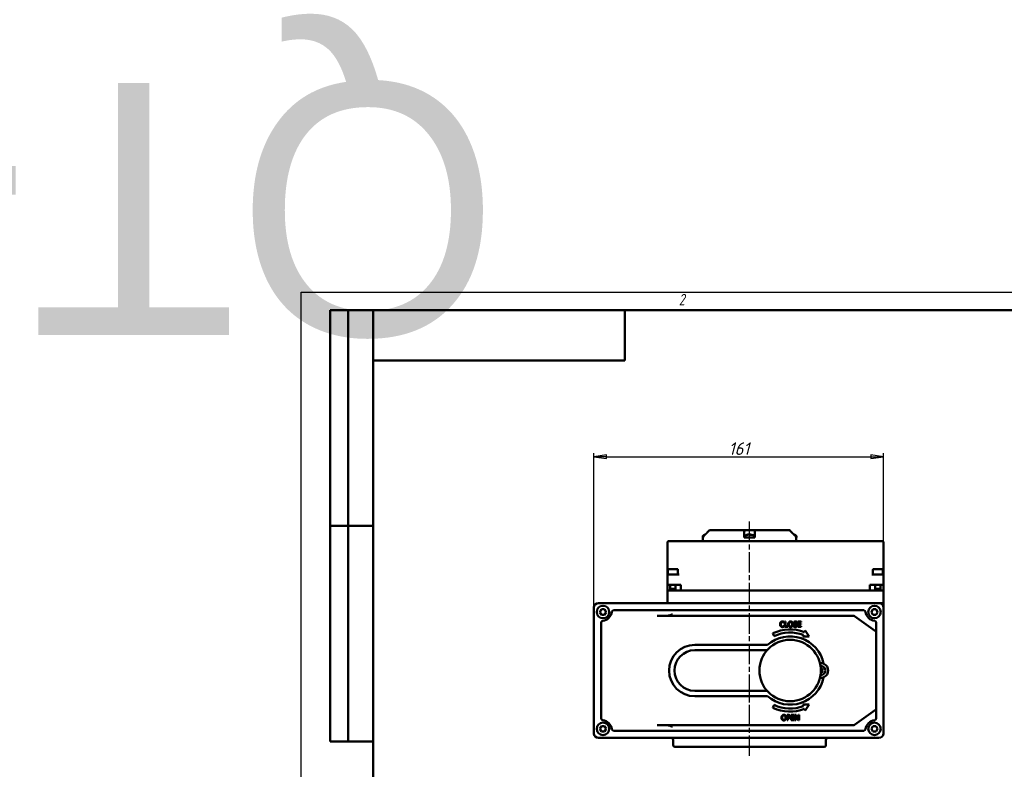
# Model space of a CAD drawing. Header units: millimetres. Extents: x -2878 to 5817, y -195 to 746.
# Tile 3 of 7: x -157 to 391, y 329 to 746. Entities that reach past the tile are written whole.
import ezdxf
from ezdxf.enums import TextEntityAlignment as Align

# ---------------------------------------------------------------- set-up
doc = ezdxf.new("R2018")
doc.units = ezdxf.units.MM
doc.header["$LTSCALE"] = 2
doc.linetypes.add('CHAIN', pattern=[0.7087, 0.4724, -0.0591, 0.1181, -0.0591])
for name, color, linetype, lineweight in [('Видимый контур (ГОСТ)', 7, 'Continuous', 50), ('Кромка (ГОСТ)', 7, 'Continuous', 50), ('Линия резьбы (ГОСТ)', 7, 'Continuous', 25), ('Обозначение (ГОСТ)', 7, 'Continuous', 25), ('Осевая линия (ГОСТ)', 7, 'Continuous', 25), ('Размер (ГОСТ)', 7, 'Continuous', 25), ('Эскизная геометрия (ГОСТ)', 7, 'Continuous', 50)]:
    doc.layers.add(name, color=color, linetype=linetype, lineweight=lineweight)
doc.styles.add('Альтернативный текст (ГОСТ)', font='arial.ttf', dxfattribs={"width": 0.8})
doc.styles.add('Обычный текст (ГОСТ)', font='GOST Common Italic.ttf')
doc.dimstyles.new('Обычный (ГОСТ)', dxfattribs={"dimscale": 2, "dimtxt": 3.5, "dimasz": 3.5, "dimexe": 1, "dimexo": 0, "dimgap": 0.5, "dimtad": 1, "dimtxsty": 'Обычный текст (ГОСТ)', "dimblk": 'Filled-1', "dimcen": 0.09, "dimdle": 15, "dimclrd": 256, "dimclre": 256, "dimclrt": 256, "dimazin": 2, "dimtfac": 0.714286, "dimtdec": 3, "dimtmove": 0, "dimatfit": 3, "dimfxl": 1, "dimtolj": 1, "dimlwd": 25, "dimlwe": 25, "dimarcsym": 0})

# ---------------------------------------------------------------- blocks, each defined once
blk = doc.blocks.new('Рамки ГОСТ - Рамка')
at = {"layer": 'Кромка (ГОСТ)', "lineweight": 25}
for p, q in [((0, 0), (0, 297)), ((0, 297), (420, 297))]:
    blk.add_line(p, q, dxfattribs=at)
at = {"layer": 'Кромка (ГОСТ)'}
for p, q in [((415, 292), (20, 292)), ((20, 292), (20, 5))]:
    blk.add_line(p, q, dxfattribs=at)
at = {"layer": 'Кромка (ГОСТ)', "insert": (105, 296.5), "char_height": 3.17, "width": 5.2328, "attachment_point": 1, "style": 'Альтернативный текст (ГОСТ)'}
blk.add_mtext('\\fGOST Common|b0|i1;{\\H3.1700;2}', dxfattribs=at)
blk = doc.blocks.new('ГОСТ - Доп. графы 2')
at = {"layer": 'Эскизная геометрия (ГОСТ)'}
for p, q in [((-12, 0), (-12, 120)), ((-12, 120), (0, 120)), ((-7, 0), (-7, 120)), ((-12, 60), (0, 60)), ((0, 0), (-12, 0))]:
    blk.add_line(p, q, dxfattribs=at)
at = {"layer": 'Обозначение (ГОСТ)', "lineweight": 30, "flags": 17}
for tag, p in [('Первичная_применяемость', (-3.65, 90.03)), ('Справочный_номер', (-3.55, 30.02))]:
    blk.add_attdef(tag, text='', height=3.17, rotation=90, dxfattribs=at).set_placement(p, align=Align.MIDDLE_CENTER)
blk = doc.blocks.new('ГОСТ - Доп. графы 3')
at = {"layer": 'Эскизная геометрия (ГОСТ)'}
for p, q in [((0, 0), (70, 0)), ((70, 0), (70, -14)), ((70, -14), (0, -14))]:
    blk.add_line(p, q, dxfattribs=at)
at = {"layer": 'Обозначение (ГОСТ)', "lineweight": 30}
blk.add_attdef('ОБОЗНАЧЕНИЕ', text='', height=5, rotation=180, dxfattribs=at).set_placement((34.94, -6.97), align=Align.MIDDLE_CENTER)
blk = doc.blocks.new('Filled-1')
at = {"color": 0}
for p, q in [((0, 0), (-1, 0.143)), ((-1, 0.143), (-1, -0.143)), ((-1, 0), (0, 0)), ((-1, -0.143), (0, 0))]:
    blk.add_line(p, q, dxfattribs=at)
at = {"color": 0, "flags": 128}
blk.add_lwpolyline([(-1, -0.143), (0, 0), (-1, 0.143), (-1, -0.143)], dxfattribs=at)
at = {"color": 0}
blk.add_solid([(-1, -0.143), (0, 0), (-1, 0.143), (-1, -0.143)], dxfattribs=at)
blk = doc.blocks.new('*D10')
at = {"layer": 'Defpoints', "color": 0, "linetype": 'Continuous', "transparency": 16777216}
for p in [(323.77, 502.4), (162.77, 418.47), (323.77, 418.47)]:
    blk.add_point(p, dxfattribs=at)
at = {"layer": 'Размер (ГОСТ)', "linetype": 'Continuous', "lineweight": 25, "transparency": 16777216}
for p, q in [((162.77, 418.47), (162.77, 504.4)), ((323.77, 418.47), (323.77, 504.4)), ((169.77, 502.4), (316.77, 502.4))]:
    blk.add_line(p, q, dxfattribs=at)
at = {"layer": 'Размер (ГОСТ)', "linetype": 'Continuous', "lineweight": 25, "transparency": 16777216, "xscale": 7, "yscale": 7, "zscale": 7, "rotation": 180}
blk.add_blockref('Filled-1', (162.77, 502.4), dxfattribs=at)
at = {"layer": 'Размер (ГОСТ)', "linetype": 'Continuous', "lineweight": 25, "transparency": 16777216, "xscale": 7, "yscale": 7, "zscale": 7}
blk.add_blockref('Filled-1', (323.77, 502.4), dxfattribs=at)
at = {"layer": 'Размер (ГОСТ)', "linetype": 'Continuous', "lineweight": 25, "transparency": 16777216, "insert": (237.65, 510.4), "char_height": 7, "attachment_point": 1, "style": 'Обычный текст (ГОСТ)'}
blk.add_mtext('\\A1;161', dxfattribs=at)

msp = doc.modelspace()

# ---------------------------------------------------------------- linework, layer by layer
at = {"layer": 'Видимый контур (ГОСТ)'}
for p, q in [((226.977, 461.473), (226.978, 461.473)), ((226.978, 461.473), (246.587, 461.473)), ((246.587, 461.473), (252.041, 461.473)), ((252.041, 461.473), (271.646, 461.473)), ((203.623, 454.973), (203.623, 437.873)), ((211.608, 455.473), (204.123, 455.473)), ((315.784, 455.473), (211.608, 455.473)), ((223.226, 457.873), (223.226, 457.473)), ((223.226, 457.473), (223.32, 457.473)), ((223.311, 455.473), (223.311, 457.473)), ((223.32, 457.473), (223.485, 457.473)), ((223.485, 457.559), (223.485, 457.473)), ((224.5, 458.98), (224.366, 458.98)), ((246.314, 457.559), (246.314, 458.266)), ((246.314, 457.473), (246.314, 457.559)), ((246.314, 457.473), (248.594, 457.473)), ((246.777, 457.873), (246.777, 457.473)), ((248.215, 458.98), (247.916, 458.98)), ((248.594, 457.473), (249.952, 457.473)), ((248.866, 459.201), (248.869, 459.17)), ((249.687, 459.201), (249.669, 458.986)), ((250.235, 458.98), (249.676, 458.98)), ((249.952, 457.473), (252.314, 457.473)), ((251.777, 457.873), (251.777, 457.473)), ((252.314, 458.266), (252.314, 457.559)), ((252.314, 457.559), (252.314, 457.473)), ((275.138, 457.473), (275.138, 457.559)), ((275.138, 457.473), (275.301, 457.473)), ((275.301, 457.473), (275.396, 457.473)), ((275.311, 455.473), (275.311, 457.473)), ((275.396, 457.873), (275.396, 457.473)), ((323.268, 455.473), (315.784, 455.473)), ((323.768, 437.873), (323.768, 454.973)), ((203.936, 439.573), (203.936, 436.873)), ((204.236, 439.873), (209.136, 439.873)), ((209.436, 439.573), (209.436, 436.904)), ((317.936, 439.573), (317.936, 436.908)), ((318.236, 439.873), (323.136, 439.873)), ((323.436, 439.573), (323.436, 436.873)), ((203.623, 437.873), (203.623, 436.373)), ((203.623, 436.373), (203.623, 431.073)), ((203.936, 436.873), (204.123, 436.873)), ((204.123, 436.873), (204.623, 436.873)), ((210.104, 436.873), (204.623, 436.873)), ((322.768, 436.873), (317.287, 436.873)), ((322.768, 436.873), (323.268, 436.873)), ((323.268, 436.873), (323.436, 436.873)), ((323.768, 436.373), (323.768, 437.873)), ((323.768, 431.073), (323.768, 436.373)), ((204.623, 431.073), (203.623, 431.073)), ((203.623, 428.073), (203.623, 431.073)), ((203.623, 428.073), (205.186, 428.073)), ((203.623, 427.973), (204.623, 427.973)), ((203.623, 427.973), (203.623, 421.973)), ((204.623, 431.073), (211.123, 431.073)), ((204.623, 427.973), (322.768, 427.973)), ((205.186, 431.073), (205.186, 427.973)), ((205.186, 428.873), (208.186, 428.873)), ((208.186, 431.073), (208.186, 427.973)), ((208.186, 428.073), (211.123, 428.073)), ((211.123, 428.073), (211.123, 431.073)), ((211.123, 428.073), (316.268, 428.073)), ((226.326, 427.973), (226.326, 428.073)), ((260.812, 427.973), (260.812, 428.073)), ((316.268, 428.073), (316.268, 431.073)), ((316.268, 431.073), (322.768, 431.073)), ((316.268, 428.073), (319.186, 428.073)), ((319.186, 431.073), (319.186, 427.973)), ((319.186, 428.873), (322.186, 428.873)), ((322.186, 431.073), (322.186, 427.973)), ((322.186, 428.073), (323.768, 428.073)), ((323.768, 431.073), (322.768, 431.073)), ((322.768, 427.973), (323.768, 427.973)), ((323.768, 428.073), (323.768, 431.073)), ((323.768, 421.973), (323.768, 427.973)), ((203.623, 421.973), (203.623, 420.973)), ((323.768, 420.973), (323.768, 421.973)), ((162.768, 418.473), (162.768, 348.473)), ((321.268, 420.973), (165.268, 420.973)), ((166.041, 416.016), (166.907, 417.516)), ((166.907, 417.516), (168.639, 417.516)), ((168.639, 417.516), (169.505, 416.016)), ((312.84, 416.973), (173.696, 416.973)), ((317.041, 416.016), (317.907, 417.516)), ((317.907, 417.516), (319.639, 417.516)), ((319.639, 417.516), (320.505, 416.016)), ((321.268, 420.973), (323.768, 420.973)), ((323.768, 418.473), (323.768, 420.973)), ((323.768, 348.473), (323.768, 418.473)), ((166.907, 414.516), (166.041, 416.016)), ((168.639, 414.516), (166.907, 414.516)), ((169.505, 416.016), (168.639, 414.516)), ((213.132, 413.862), (197.952, 413.862)), ((307.075, 413.862), (213.132, 413.862)), ((268.912, 410.703), (268.912, 407.703)), ((269.311, 410.703), (268.912, 410.703)), ((269.311, 408.058), (269.311, 410.703)), ((278.058, 410.703), (276.181, 410.703)), ((276.181, 410.703), (276.181, 407.703)), ((278.058, 410.348), (278.058, 410.703)), ((319.351, 405.298), (307.657, 413.674)), ((317.907, 414.516), (317.041, 416.016)), ((319.639, 414.516), (317.907, 414.516)), ((320.505, 416.016), (319.639, 414.516)), ((166.768, 410.045), (166.768, 356.901)), ((268.508, 410.022), (268.54, 410.022)), ((268.54, 408.383), (268.511, 408.383)), ((268.54, 410.022), (268.54, 410.503)), ((268.54, 407.907), (268.54, 408.383)), ((268.912, 407.703), (270.65, 407.703)), ((270.65, 408.058), (269.311, 408.058)), ((270.65, 407.703), (270.65, 408.058)), ((273.735, 408.383), (273.735, 407.883)), ((273.765, 408.383), (273.735, 408.383)), ((275.629, 410.085), (275.658, 410.085)), ((275.658, 410.085), (275.658, 410.562)), ((276.181, 407.703), (278.058, 407.703)), ((276.58, 410.348), (278.058, 410.348)), ((276.58, 409.526), (276.58, 410.348)), ((277.958, 409.526), (276.58, 409.526)), ((276.58, 409.171), (277.958, 409.171)), ((276.58, 408.058), (276.58, 409.171)), ((278.058, 408.058), (276.58, 408.058)), ((277.958, 409.171), (277.958, 409.526)), ((278.058, 407.703), (278.058, 408.058)), ((280.146, 405.654), (279.857, 404.873)), ((282.421, 402.406), (280.146, 405.654)), ((319.768, 404.485), (319.768, 410.045)), ((262.326, 404.226), (262.951, 402.618)), ((279.259, 403.259), (278.943, 402.406)), ((278.943, 402.406), (282.421, 402.406)), ((319.768, 362.461), (319.768, 404.485)), ((259.358, 397.774), (218.823, 397.774)), ((259.057, 394.774), (218.823, 394.774)), ((218.823, 372.172), (259.057, 372.172)), ((218.823, 369.172), (259.358, 369.172)), ((262.951, 364.328), (262.326, 362.72)), ((282.421, 364.54), (278.943, 364.54)), ((278.943, 364.54), (279.259, 363.687)), ((279.857, 362.072), (280.146, 361.292)), ((280.146, 361.292), (282.421, 364.54)), ((307.657, 353.271), (319.351, 361.648)), ((319.768, 356.901), (319.768, 362.457)), ((270.141, 358.764), (270.141, 355.764)), ((270.894, 358.764), (270.141, 358.764)), ((270.54, 357.223), (270.54, 358.419)), ((270.54, 358.419), (270.87, 358.419)), ((270.812, 357.223), (270.54, 357.223)), ((270.54, 356.883), (270.877, 356.883)), ((270.54, 355.764), (270.54, 356.883)), ((274.293, 358.764), (272.416, 358.764)), ((272.416, 358.764), (272.416, 355.764)), ((272.815, 358.409), (274.293, 358.409)), ((272.815, 357.588), (272.815, 358.409)), ((274.194, 357.588), (272.815, 357.588)), ((272.815, 357.233), (274.194, 357.233)), ((272.815, 356.119), (272.815, 357.233)), ((274.293, 356.119), (272.815, 356.119)), ((274.194, 357.233), (274.194, 357.588)), ((274.293, 358.409), (274.293, 358.764)), ((274.293, 355.764), (274.293, 356.119)), ((274.731, 358.764), (274.731, 355.764)), ((275.297, 358.764), (274.731, 358.764)), ((275.103, 358.351), (276.43, 355.764)), ((275.103, 355.764), (275.103, 358.351)), ((276.505, 356.389), (275.297, 358.764)), ((276.505, 358.764), (276.505, 356.389)), ((276.877, 358.764), (276.505, 358.764)), ((276.877, 355.764), (276.877, 358.764)), ((166.041, 351.016), (166.907, 352.516)), ((166.907, 349.516), (166.041, 351.016)), ((166.907, 352.516), (168.639, 352.516)), ((168.639, 352.516), (169.505, 351.016)), ((169.505, 351.016), (168.639, 349.516)), ((197.952, 353.084), (213.132, 353.084)), ((213.132, 353.084), (307.075, 353.084)), ((270.141, 355.764), (270.54, 355.764)), ((272.416, 355.764), (274.293, 355.764)), ((274.731, 355.764), (275.103, 355.764)), ((276.43, 355.764), (276.877, 355.764)), ((317.041, 351.016), (317.907, 352.516)), ((317.907, 349.516), (317.041, 351.016)), ((317.907, 352.516), (319.639, 352.516)), ((319.639, 352.516), (320.505, 351.016)), ((320.505, 351.016), (319.639, 349.516)), ((165.268, 345.973), (321.268, 345.973)), ((168.639, 349.516), (166.907, 349.516)), ((173.696, 349.973), (312.84, 349.973)), ((319.639, 349.516), (317.907, 349.516)), ((206.811, 344.973), (206.811, 341.973)), ((290.811, 340.973), (207.811, 340.973)), ((291.811, 344.973), (291.811, 341.973))]:
    msp.add_line(p, q, dxfattribs=at)
for centre, radius in [((167.773, 416.016), 3.5), ((318.773, 416.016), 3.5), ((271.87, 383.473), 17.085), ((167.773, 351.016), 3.5), ((318.773, 351.016), 3.5)]:
    msp.add_circle(centre, radius, dxfattribs=at)
for centre, radius, start, end in [((204.123, 454.973), 0.5, 90, 180), ((224.226, 457.873), 1, 116.26077, 179.99), ((225.726, 454.833), 4.39, 104.93741, 116.26077), ((247.777, 457.873), 1, 116.26077, 179.99), ((249.277, 454.833), 4.39, 96.99689, 116.26077), ((249.277, 454.833), 4.39, 63.73923, 83.00311), ((250.777, 457.873), 1, 0.01, 63.73923), ((272.896, 454.833), 4.39, 63.73923, 75.04933), ((274.396, 457.873), 1, 0.01, 63.73923), ((323.268, 454.973), 0.5, 0, 90), ((204.236, 439.573), 0.3, 90, 180), ((209.136, 439.573), 0.3, 0, 90), ((318.236, 439.573), 0.3, 90, 180), ((323.136, 439.573), 0.3, 0, 90), ((204.123, 436.373), 0.5, 90, 180), ((323.268, 436.373), 0.5, 0, 90), ((165.268, 418.473), 2.5, 90, 180), ((173.696, 415.973), 1, 90, 171.78679), ((312.84, 415.973), 1, 8.21321, 90), ((321.268, 418.473), 2.5, 0, 90), ((167.768, 410.045), 1, 98.21321, 180), ((166.768, 416.973), 6, 278.21321, 351.78679), ((307.075, 412.862), 1, 54.38336, 90), ((319.768, 416.973), 6, 188.21321, 261.78679), ((318.768, 410.045), 1, 0, 81.78679), ((271.87, 383.473), 22.842, 69.53417, 114.6975), ((318.768, 404.485), 1, 0, 54.38336), ((271.87, 383.473), 19.002, 11.41313, 131.18393), ((271.87, 383.473), 21.12, 69.52216, 114.97891), ((218.823, 383.473), 14.301, 90, 270), ((218.823, 383.473), 11.301, 90, 270), ((288.955, 383.473), 4.064, 263.16941, 96.83059), ((288.955, 383.473), 2.5, 265.8042, 94.1958), ((288.955, 383.473), 0.935, 24.14148, 50.60542), ((271.87, 383.473), 19.002, 228.81607, 348.58687), ((288.955, 383.473), 0.935, 294.14148, 320.60542), ((271.87, 383.473), 22.842, 245.3025, 290.46583), ((271.87, 383.473), 21.12, 245.02109, 290.47784), ((318.768, 362.461), 1, 305.61664, 0), ((167.768, 356.901), 1, 180, 261.78679), ((318.768, 356.901), 1, 278.21321, 0), ((166.768, 349.973), 6, 8.21321, 81.78679), ((173.696, 350.973), 1, 188.21321, 270), ((307.075, 354.084), 1, 270, 305.61664), ((312.84, 350.973), 1, 270, 351.78679), ((319.768, 349.973), 6, 98.21321, 171.78679), ((165.268, 348.473), 2.5, 180, 270), ((205.811, 344.973), 1, 0, 90), ((292.811, 344.973), 1, 90, 180), ((321.268, 348.473), 2.5, 270, 0), ((207.811, 341.973), 1, 180, 270), ((290.811, 341.973), 1, 270, 0)]:
    msp.add_arc(centre, radius, start, end, dxfattribs=at)
for centre, major_axis, ratio, start_param, end_param in [((225.793, 454.847), (-0.919, 4.29), 0.909239, 0.0757506, 0.144254), ((249.343, 454.847), (-0.92, 4.289), 0.9095628, 6.1948358, 6.4270381), ((249.185, 454.847), (0.67, 4.336), 0.8212331, 0.2305839, 0.4627862), ((249.424, 454.847), (-0.418, 4.367), 0.4063242, 5.9077385, 6.1399408), ((249.129, 454.847), (0.418, 4.367), 0.4063242, 0.1432445, 0.1504444), ((249.368, 454.847), (-0.67, 4.336), 0.8212331, 6.0096866, 6.0526014), ((249.143, 454.847), (0.463, 4.362), 0.5638972, 6.0064274, 6.2386297), ((249.211, 454.847), (0.92, 4.289), 0.9095628, 0.0811496, 0.0883495), ((319.933, 406.11), (-0.582, -0.813), 0.3728778, 4.9734128, 6.2831853), ((289.064, 383.354), (-3.231, -2.968), 0.0871557, 4.3758571, 4.6080594), ((288.869, 383.61), (3.713, 2.336), 0.0871557, 4.8167185, 5.0489208), ((289.092, 383.559), (2.336, -3.713), 0.0871557, 4.8167185, 5.0489208), ((288.836, 383.363), (-2.968, 3.231), 0.0871557, 4.3758571, 4.6080594), ((319.933, 360.835), (-0.582, 0.813), 0.3728778, 0, 1.3097725), ((200.413, 363.2), (27.268, 1.059), 0.3689522, 4.6076317, 4.6077102)]:
    msp.add_ellipse(centre, major_axis=major_axis, ratio=ratio, start_param=start_param, end_param=end_param, dxfattribs=at)
for points, weights in [([(225.726, 460.198), (224.791, 459.27), (223.78, 458.266)], [1.00372365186, 1.00416831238, 1.00305927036]), ([(224.594, 459.074), (225.173, 459.649), (225.726, 460.198)], [1.00370622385, 1.00398645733, 1.00372310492]), ([(246.314, 458.266), (246.314, 459.27), (246.314, 460.198)], [1.00305910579, 1.00416849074, 1.00372310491]), ([(252.314, 460.198), (252.314, 459.27), (252.314, 458.266)], [1.00372681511, 1.00417062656, 1.00306073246]), ([(274.843, 458.266), (273.832, 459.27), (272.896, 460.198)], [1.00305910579, 1.00416849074, 1.00372310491]), ([(289.548, 384.196), (289.328, 383.973), (289.218, 383.862)], [1, 1.44094764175, 1.84165152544]), ([(289.4, 383.624), (289.536, 383.701), (289.808, 383.855)], [1.84165152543, 1.44094764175, 1]), ([(289.764, 384.478), (289.639, 384.314), (289.548, 384.196)], [1.00329461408, 1.01453007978, 1]), ([(289.808, 383.855), (289.947, 383.912), (290.138, 383.989)], [1, 1.01453007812, 1.00329461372]), ([(289.106, 383.028), (289.183, 382.892), (289.337, 382.62)], [1.84165152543, 1.44094764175, 1]), ([(289.337, 382.62), (289.393, 382.481), (289.471, 382.29)], [1, 1.01453007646, 1.00329461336]), ([(289.677, 382.88), (289.455, 383.1), (289.344, 383.21)], [1, 1.44094764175, 1.84165152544]), ([(289.96, 382.664), (289.796, 382.789), (289.677, 382.88)], [1.00329461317, 1.01453007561, 1])]:
    msp.add_rational_spline(points, weights, degree=2, dxfattribs=at)
for points, knots in [([(225.726, 460.198), (225.857, 460.327), (225.984, 460.455), (226.392, 460.866), (226.69, 461.173), (226.977, 461.473)], [1.13553758, 1.13553758, 1.13553758, 1.13553758, 1.18828561, 1.18828561, 1.30987869, 1.30987869, 1.30987869, 1.30987869]), ([(226.978, 461.473), (226.691, 461.173), (226.393, 460.866), (226.108, 460.579), (225.985, 460.455), (225.857, 460.327), (225.726, 460.198)], [-0.12159309, -0.12159309, -0.12159309, -0.12159309, 0, 0, 0, 0.05284171, 0.05284171, 0.05284171, 0.05284171]), ([(246.314, 460.198), (246.315, 460.327), (246.323, 460.455), (246.375, 460.866), (246.456, 461.173), (246.587, 461.473)], [1.13553758, 1.13553758, 1.13553758, 1.13553758, 1.18828561, 1.18828561, 1.30987869, 1.30987869, 1.30987869, 1.30987869]), ([(252.041, 461.473), (252.172, 461.173), (252.253, 460.866), (252.29, 460.579), (252.306, 460.455), (252.314, 460.327), (252.314, 460.198)], [-0.12159309, -0.12159309, -0.12159309, -0.12159309, 0, 0, 0, 0.05284171, 0.05284171, 0.05284171, 0.05284171]), ([(272.896, 460.198), (272.766, 460.327), (272.639, 460.455), (272.231, 460.866), (271.933, 461.173), (271.646, 461.473)], [1.13553758, 1.13553758, 1.13553758, 1.13553758, 1.18828561, 1.18828561, 1.30987869, 1.30987869, 1.30987869, 1.30987869]), ([(223.78, 458.266), (223.78, 458.266), (223.78, 458.265), (223.692, 458.178), (223.609, 458.055), (223.514, 457.827), (223.485, 457.682), (223.485, 457.559)], [-0.074150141, -0.074150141, -0.074150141, -0.074150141, -0.074012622, -0.074012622, -0.036942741, -0.036942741, 0, 0, 0, 0]), ([(248.866, 459.201), (248.866, 459.201), (248.865, 459.201), (248.859, 459.202), (248.851, 459.201), (248.828, 459.2), (248.813, 459.198), (248.788, 459.196), (248.779, 459.195), (248.77, 459.194)], [0.009319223, 0.009319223, 0.009319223, 0.009319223, 0.012211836, 0.012211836, 0.018306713, 0.018306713, 0.02440159, 0.02440159, 0.027283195, 0.027283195, 0.027283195, 0.027283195]), ([(249.024, 459.194), (249.04, 459.196), (249.061, 459.198), (249.103, 459.2), (249.125, 459.201), (249.165, 459.202), (249.185, 459.201), (249.222, 459.2), (249.237, 459.198), (249.254, 459.196), (249.259, 459.195), (249.264, 459.194)], [0, 0, 0, 0, 0.006105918, 0.006105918, 0.012211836, 0.012211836, 0.018306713, 0.018306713, 0.02440159, 0.02440159, 0.027283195, 0.027283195, 0.027283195, 0.027283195]), ([(249.53, 459.194), (249.513, 459.196), (249.493, 459.198), (249.45, 459.2), (249.428, 459.201), (249.388, 459.202), (249.368, 459.201), (249.332, 459.2), (249.316, 459.198), (249.299, 459.196), (249.294, 459.195), (249.29, 459.194)], [0, 0, 0, 0, 0.006108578, 0.006108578, 0.012217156, 0.012217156, 0.018309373, 0.018309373, 0.02440159, 0.02440159, 0.027283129, 0.027283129, 0.027283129, 0.027283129]), ([(249.715, 459.194), (249.704, 459.196), (249.695, 459.198), (249.686, 459.2), (249.686, 459.201), (249.694, 459.202), (249.702, 459.201), (249.725, 459.2), (249.741, 459.198), (249.765, 459.196), (249.774, 459.195), (249.783, 459.194)], [0, 0, 0, 0, 0.006105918, 0.006105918, 0.012211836, 0.012211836, 0.018306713, 0.018306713, 0.02440159, 0.02440159, 0.027283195, 0.027283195, 0.027283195, 0.027283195]), ([(275.138, 457.559), (275.138, 457.682), (275.109, 457.827), (275.014, 458.055), (274.932, 458.178), (274.844, 458.265), (274.844, 458.266), (274.843, 458.266)], [-0.59454155, -0.59454155, -0.59454155, -0.59454155, -0.557598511, -0.557598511, -0.520528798, -0.520528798, -0.520391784, -0.520391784, -0.520391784, -0.520391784]), ([(209.436, 436.904), (209.436, 436.901), (209.435, 436.898), (209.431, 436.881), (209.419, 436.873), (209.399, 436.873)], [-0.217411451, -0.217411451, -0.217411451, -0.217411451, -0.212310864, -0.212310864, -0.182749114, -0.182749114, -0.182749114, -0.182749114]), ([(317.977, 436.873), (317.968, 436.873), (317.961, 436.874), (317.942, 436.882), (317.936, 436.893), (317.936, 436.908)], [-0.602440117, -0.602440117, -0.602440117, -0.602440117, -0.590378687, -0.590378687, -0.565706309, -0.565706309, -0.565706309, -0.565706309]), ([(206.409, 414.862), (206.406, 414.859), (206.402, 414.857), (206.145, 414.696), (205.885, 414.551), (205.333, 414.296), (205.047, 414.19), (204.112, 413.928), (203.436, 413.862), (202.452, 413.862)], [-0.57505736, -0.57505736, -0.57505736, -0.57505736, -0.57329762, -0.57329762, -0.441325, -0.441325, -0.30262953, -0.30262953, -0.0004805, -0.0004805, -0.0004805, -0.0004805]), ([(289.143, 383.943), (289.128, 383.929), (289.11, 383.918), (289.069, 383.903), (289.047, 383.9), (289.007, 383.902), (288.985, 383.907), (288.96, 383.918), (288.954, 383.921), (288.949, 383.925)], [0, 0, 0, 0, 0.006105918, 0.006105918, 0.012211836, 0.012211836, 0.018306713, 0.018306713, 0.020093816, 0.020093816, 0.020093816, 0.020093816]), ([(289.218, 383.862), (289.193, 383.838), (289.163, 383.817), (289.113, 383.796), (289.09, 383.79), (289.044, 383.783), (289.019, 383.783), (288.982, 383.788), (288.967, 383.791), (288.952, 383.796)], [0.115705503, 0.115705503, 0.115705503, 0.115705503, 0.126574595, 0.126574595, 0.133368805, 0.133368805, 0.140163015, 0.140163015, 0.144644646, 0.144644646, 0.144644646, 0.144644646]), ([(289.344, 383.21), (289.32, 383.235), (289.299, 383.265), (289.278, 383.315), (289.271, 383.338), (289.265, 383.384), (289.265, 383.409), (289.271, 383.453), (289.277, 383.477), (289.296, 383.52), (289.308, 383.54), (289.342, 383.583), (289.37, 383.607), (289.4, 383.624)], [0.115705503, 0.115705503, 0.115705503, 0.115705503, 0.126574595, 0.126574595, 0.133368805, 0.133368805, 0.140163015, 0.140163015, 0.146957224, 0.146957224, 0.153751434, 0.153751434, 0.164620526, 0.164620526, 0.164620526, 0.164620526]), ([(289.425, 383.284), (289.411, 383.299), (289.4, 383.318), (289.385, 383.359), (289.382, 383.381), (289.384, 383.421), (289.389, 383.443), (289.407, 383.482), (289.42, 383.499), (289.442, 383.52), (289.449, 383.526), (289.458, 383.531)], [0, 0, 0, 0, 0.006108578, 0.006108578, 0.012217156, 0.012217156, 0.018309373, 0.018309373, 0.02440159, 0.02440159, 0.027283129, 0.027283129, 0.027283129, 0.027283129]), ([(289.764, 384.478), (289.768, 384.484), (289.774, 384.491), (289.789, 384.507), (289.801, 384.52), (289.824, 384.542), (289.839, 384.556), (289.863, 384.578), (289.876, 384.59), (289.887, 384.6)], [0.047865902, 0.047865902, 0.047865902, 0.047865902, 0.052083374, 0.052083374, 0.057278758, 0.057278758, 0.062523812, 0.062523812, 0.067030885, 0.067030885, 0.067030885, 0.067030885]), ([(290.287, 384.076), (290.275, 384.068), (290.26, 384.058), (290.233, 384.041), (290.215, 384.03), (290.187, 384.014), (290.172, 384.006), (290.152, 383.996), (290.144, 383.992), (290.138, 383.989)], [0.016435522, 0.016435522, 0.016435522, 0.016435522, 0.020942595, 0.020942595, 0.02618765, 0.02618765, 0.031383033, 0.031383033, 0.035600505, 0.035600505, 0.035600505, 0.035600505]), ([(288.949, 383.028), (288.967, 383.019), (288.983, 383.007), (289.002, 382.986), (289.008, 382.978), (289.013, 382.97)], [0.0188216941, 0.0188216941, 0.0188216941, 0.0188216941, 0.0244015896, 0.0244015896, 0.0272831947, 0.0272831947, 0.0272831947, 0.0272831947]), ([(288.952, 383.152), (288.962, 383.149), (288.971, 383.145), (289.002, 383.132), (289.022, 383.12), (289.065, 383.086), (289.089, 383.058), (289.106, 383.028)], [0.144036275, 0.144036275, 0.144036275, 0.144036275, 0.146957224, 0.146957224, 0.153751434, 0.153751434, 0.164620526, 0.164620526, 0.164620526, 0.164620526]), ([(289.558, 382.141), (289.549, 382.153), (289.54, 382.168), (289.523, 382.195), (289.512, 382.213), (289.496, 382.241), (289.488, 382.256), (289.477, 382.275), (289.473, 382.284), (289.471, 382.29)], [0.016435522, 0.016435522, 0.016435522, 0.016435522, 0.020942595, 0.020942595, 0.02618765, 0.02618765, 0.031383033, 0.031383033, 0.035600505, 0.035600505, 0.035600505, 0.035600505]), ([(289.96, 382.664), (289.965, 382.66), (289.973, 382.654), (289.989, 382.639), (290.001, 382.627), (290.024, 382.604), (290.038, 382.589), (290.06, 382.565), (290.072, 382.552), (290.082, 382.541)], [0.047865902, 0.047865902, 0.047865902, 0.047865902, 0.052083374, 0.052083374, 0.057278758, 0.057278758, 0.062523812, 0.062523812, 0.067030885, 0.067030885, 0.067030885, 0.067030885]), ([(202.456, 353.084), (203.414, 353.084), (204.115, 353.017), (205.046, 352.756), (205.328, 352.649), (205.88, 352.392), (206.141, 352.248), (206.402, 352.089), (206.406, 352.086), (206.409, 352.084)], [-0.38907778, -0.38907778, -0.38907778, -0.38907778, -0.18531373, -0.18531373, -0.09047919, -0.09047919, 0, 0, 0.00122518, 0.00122518, 0.00122518, 0.00122518])]:
    msp.add_open_spline(points, degree=3, knots=knots, dxfattribs=at)
for points, degree in [([(224.323, 458.972), (224.336, 458.977), (224.352, 458.98), (224.366, 458.98)], 3), ([(247.873, 458.972), (247.886, 458.977), (247.902, 458.98), (247.916, 458.98)], 3), ([(250.235, 458.98), (250.243, 458.98), (250.253, 458.977), (250.261, 458.972)], 3), ([(267.614, 410.756), (267.31, 410.756), (266.819, 410.545), (266.639, 410.343)], 2), ([(268.141, 410.678), (268.03, 410.712), (267.765, 410.756), (267.614, 410.756)], 2), ([(272.119, 410.766), (271.817, 410.766), (271.329, 410.559), (271.153, 410.36)], 2), ([(273.086, 410.36), (272.916, 410.552), (272.425, 410.766), (272.119, 410.766)], 2), ([(274.766, 410.756), (274.326, 410.756), (273.757, 410.263), (273.757, 409.898)], 2), ([(275.658, 410.562), (275.466, 410.656), (275.019, 410.756), (274.766, 410.756)], 2), ([(266.639, 410.343), (266.457, 410.136), (266.265, 409.577), (266.265, 409.2)], 2), ([(266.265, 409.2), (266.265, 408.821), (266.461, 408.237), (266.641, 408.043)], 2), ([(266.641, 408.043), (266.821, 407.846), (267.315, 407.649), (267.606, 407.649)], 2), ([(266.68, 409.2), (266.68, 409.49), (266.821, 409.954), (266.948, 410.107)], 2), ([(266.957, 408.293), (266.829, 408.447), (266.68, 408.891), (266.68, 409.2)], 2), ([(266.948, 410.107), (267.077, 410.258), (267.419, 410.416), (267.611, 410.416)], 2), ([(267.611, 407.994), (267.422, 407.994), (267.084, 408.145), (266.957, 408.293)], 2), ([(267.606, 407.649), (267.786, 407.649), (268.01, 407.693), (268.141, 407.737)], 2), ([(267.611, 410.416), (267.786, 410.416), (268.056, 410.336), (268.171, 410.272)], 2), ([(268.192, 408.143), (268.078, 408.079), (267.784, 407.994), (267.611, 407.994)], 2), ([(268.54, 410.503), (268.44, 410.557), (268.239, 410.647), (268.141, 410.678)], 2), ([(268.141, 407.737), (268.265, 407.776), (268.44, 407.861), (268.54, 407.907)], 2), ([(268.171, 410.272), (268.29, 410.207), (268.455, 410.071), (268.508, 410.022)], 2), ([(268.511, 408.383), (268.465, 408.337), (268.302, 408.206), (268.192, 408.143)], 2), ([(271.153, 410.36), (270.981, 410.153), (270.794, 409.579), (270.794, 409.203)], 2), ([(270.794, 409.203), (270.794, 408.833), (270.978, 408.247), (271.151, 408.048)], 2), ([(271.151, 408.048), (271.329, 407.846), (271.815, 407.639), (272.119, 407.639)], 2), ([(271.209, 409.203), (271.209, 409.494), (271.336, 409.956), (271.455, 410.109)], 2), ([(272.121, 407.985), (271.705, 407.985), (271.209, 408.612), (271.209, 409.203)], 2), ([(271.455, 410.109), (271.579, 410.27), (271.905, 410.421), (272.121, 410.421)], 2), ([(272.119, 407.639), (272.413, 407.639), (272.901, 407.839), (273.086, 408.048)], 2), ([(272.121, 410.421), (272.33, 410.421), (272.666, 410.265), (272.785, 410.109)], 2), ([(273.03, 409.203), (273.03, 408.612), (272.537, 407.985), (272.121, 407.985)], 2), ([(272.785, 410.109), (272.901, 409.959), (273.03, 409.499), (273.03, 409.203)], 2), ([(273.446, 409.203), (273.446, 409.577), (273.256, 410.161), (273.086, 410.36)], 2), ([(273.086, 408.048), (273.261, 408.247), (273.446, 408.838), (273.446, 409.203)], 2), ([(273.735, 407.883), (273.937, 407.785), (274.394, 407.649), (274.72, 407.649)], 2), ([(273.757, 409.898), (273.757, 409.723), (273.859, 409.455), (273.952, 409.356)], 2), ([(274.691, 407.994), (274.46, 407.994), (273.961, 408.199), (273.765, 408.383)], 2), ([(273.952, 409.356), (274.047, 409.256), (274.292, 409.132), (274.448, 409.091)], 2), ([(274.173, 409.939), (274.173, 410.151), (274.516, 410.411), (274.793, 410.411)], 2), ([(274.564, 409.472), (274.375, 409.524), (274.173, 409.75), (274.173, 409.939)], 2), ([(274.448, 409.091), (274.62, 409.047), (274.851, 408.994), (274.99, 408.955)], 2), ([(275.179, 409.314), (275.058, 409.351), (274.691, 409.438), (274.564, 409.472)], 2), ([(275.359, 408.495), (275.359, 408.269), (275.021, 407.994), (274.691, 407.994)], 2), ([(274.72, 407.649), (274.995, 407.649), (275.359, 407.79), (275.503, 407.921)], 2), ([(274.793, 410.411), (275.038, 410.411), (275.486, 410.216), (275.629, 410.085)], 2), ([(274.99, 408.955), (275.182, 408.899), (275.359, 408.675), (275.359, 408.495)], 2), ([(275.775, 408.558), (275.775, 408.838), (275.488, 409.22), (275.179, 409.314)], 2), ([(275.503, 407.921), (275.632, 408.041), (275.775, 408.381), (275.775, 408.558)], 2), ([(267.411, 358.421), (267.238, 358.215), (267.051, 357.641), (267.051, 357.264)], 2), ([(267.051, 357.264), (267.051, 356.895), (267.236, 356.309), (267.408, 356.109)], 2), ([(267.408, 356.109), (267.586, 355.908), (268.072, 355.701), (268.376, 355.701)], 2), ([(268.376, 358.827), (268.074, 358.827), (267.586, 358.621), (267.411, 358.421)], 2), ([(267.467, 357.264), (267.467, 357.556), (267.593, 358.018), (267.712, 358.171)], 2), ([(268.378, 356.046), (267.963, 356.046), (267.467, 356.673), (267.467, 357.264)], 2), ([(267.712, 358.171), (267.836, 358.331), (268.162, 358.482), (268.378, 358.482)], 2), ([(269.343, 358.421), (269.173, 358.613), (268.682, 358.827), (268.376, 358.827)], 2), ([(268.376, 355.701), (268.67, 355.701), (269.159, 355.9), (269.343, 356.109)], 2), ([(268.378, 358.482), (268.587, 358.482), (268.923, 358.327), (269.042, 358.171)], 2), ([(269.288, 357.264), (269.288, 356.673), (268.794, 356.046), (268.378, 356.046)], 2), ([(269.042, 358.171), (269.159, 358.02), (269.288, 357.561), (269.288, 357.264)], 2), ([(269.703, 357.264), (269.703, 357.639), (269.514, 358.222), (269.343, 358.421)], 2), ([(269.343, 356.109), (269.518, 356.309), (269.703, 356.9), (269.703, 357.264)], 2), ([(271.451, 357.403), (271.354, 357.301), (271.055, 357.223), (270.812, 357.223)], 2), ([(270.87, 358.419), (271.057, 358.419), (271.31, 358.368), (271.405, 358.305)], 2), ([(270.877, 356.883), (271.198, 356.883), (271.619, 357.041), (271.775, 357.194)], 2), ([(271.68, 358.577), (271.536, 358.677), (271.162, 358.764), (270.894, 358.764)], 2), ([(271.405, 358.305), (271.514, 358.232), (271.621, 358.003), (271.621, 357.848)], 2), ([(271.621, 357.848), (271.621, 357.704), (271.541, 357.493), (271.451, 357.403)], 2), ([(272.037, 357.86), (272.037, 358.11), (271.847, 358.463), (271.68, 358.577)], 2), ([(271.775, 357.194), (271.899, 357.315), (272.037, 357.665), (272.037, 357.86)], 2)]:
    msp.add_open_spline(points, degree=degree, dxfattribs=at)
at = {"layer": 'Линия резьбы (ГОСТ)'}
for p, q in [((205.487, 428.873), (205.487, 427.973)), ((207.885, 427.973), (207.885, 428.873)), ((319.487, 428.873), (319.487, 427.973)), ((321.885, 427.973), (321.885, 428.873))]:
    msp.add_line(p, q, dxfattribs=at)
at = {"layer": 'Осевая линия (ГОСТ)', "linetype": 'CHAIN', "ltscale": 11.993792}
msp.add_line((249.311, 335.973), (249.314, 466.473), dxfattribs=at)

# ---------------------------------------------------------------- block references
ref = msp.add_blockref('ГОСТ - Доп. графы 3', (40, 584), dxfattribs=dict(xscale=2, yscale=2, zscale=2))
lines = msp.add_mtext('QT-N-005EM-O1-220VAC-У1 HARK', dxfattribs={"layer": 'Обозначение (ГОСТ)', "insert": (109.884, 570.065), "char_height": 140.24968, "attachment_point": 1, "rotation": 180})
ref.add_attrib('ОБОЗНАЧЕНИЕ', '', (109.884, 570.065)).embed_mtext(lines)
at = {"xscale": 2, "yscale": 2, "zscale": 2}
for name, p in [('Рамки ГОСТ - Рамка', (0, 0)), ('ГОСТ - Доп. графы 2', (40, 344))]:
    msp.add_blockref(name, p, dxfattribs=at)

# ---------------------------------------------------------------- dimensions: what is measured, and where the dimension line sits
at = {"layer": 'Размер (ГОСТ)', "linetype": 'Continuous', "lineweight": 25}
dim = msp.add_linear_dim(base=(323.768, 502.398), p1=(162.768, 418.473), p2=(323.768, 418.473), angle=180, dimstyle='Обычный (ГОСТ)', override={"dimgap": 0.5, "dimdec": 2, "dimtol": 0, "dimlim": 0, "dimtp": 0, "dimtm": 0, "dimtdec": 3, "dimtofl": 0, "dimatfit": 1}, dxfattribs=at)
dim.commit()
dim.dimension.update_dxf_attribs({"geometry": '*D10', "text_midpoint": (243.268, 502.398), "dimtype": 160})

doc.saveas('drawing.dxf')
